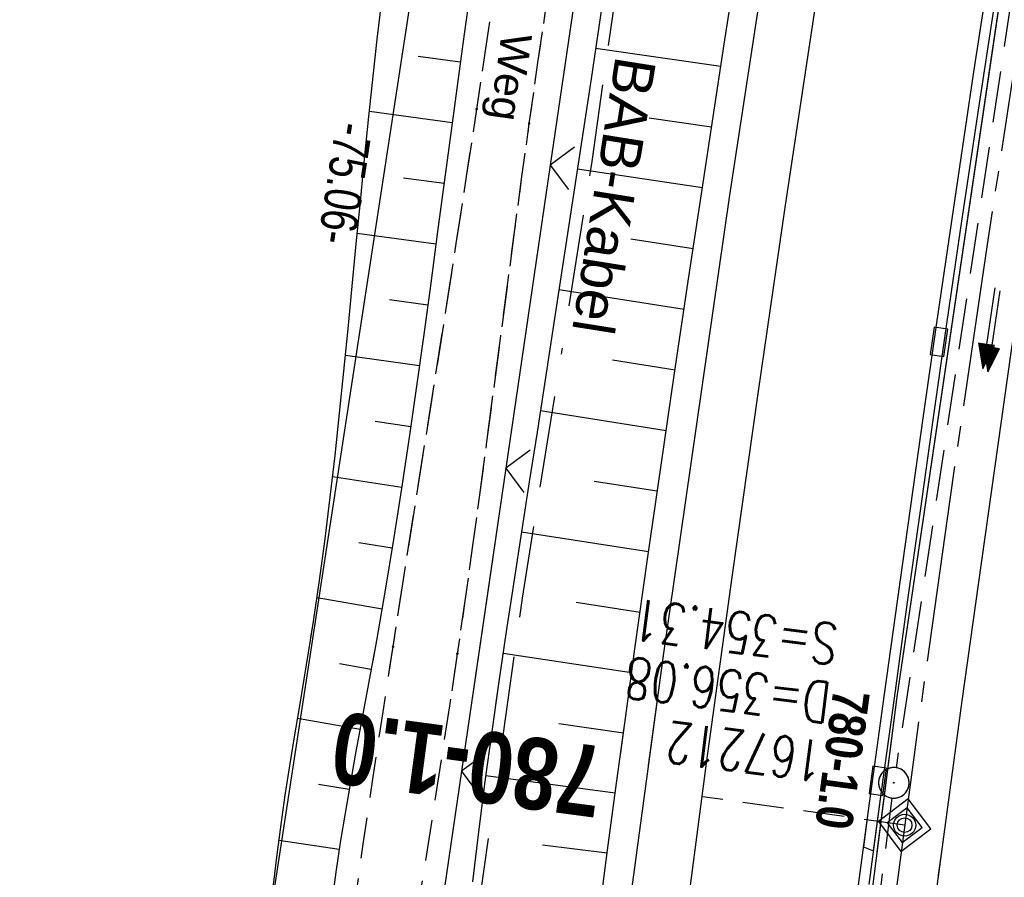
# Model space of a CAD drawing. Extents: x 508885 to 509191, y 457896 to 458644.
# Tile 52 of 58: x 508995 to 509043, y 458552 to 458594. Entities that reach past the tile are written whole.
import ezdxf
from ezdxf.enums import TextEntityAlignment as Align

# ---------------------------------------------------------------- set-up
doc = ezdxf.new("R2010")
doc.units = 0
doc.header["$LTSCALE"] = 10
doc.header["$MEASUREMENT"] = 0
for name, pattern in [('ACAD_ISO16W100', [73, 15, -6.5, 15, -6.5, 15, -7, 1, -7]), ('ACHSE', [5.5, 4, -0.5, 0.5, -0.5]), ('LT00', [0]), ('LT11', [0.3, 0.2, -0.1]), ('LT17', [0.15, 0.1, -0.05]), ('STRICHLINIE2', [0.375, 0.25, -0.125])]:
    doc.linetypes.add(name, pattern=pattern)
doc.layers.get('0').update_dxf_attribs({"linetype": 'LT00'})
for name, color, linetype in [('--EK_FBR', 1, 'LT00'), ('--EK_Halt-Pfeil', 4, 'LT00'), ('--EK_Haltung', 7, 'STRICHLINIE2'), ('--EK_Schacht-Text', 5, 'LT00'), ('--EK_STATIONSZEICHEN', 19, 'LT00'), ('--EK_STATIONSZEICHEN_NR', 19, 'LT17'), ('--EL_DFK_AB_L', 21, 'LT00'), ('--EL_Halt-Pfeil', 4, 'LT00'), ('--EL_Haltung', 182, 'STRICHLINIE2'), ('-AX-093', 35, 'ACHSE'), ('-STATIONSZEICHEN', 19, 'LT00'), ('-STATIONZEICHEN_NR', 19, 'LT00'), ('ABSTAND', 8, 'LT00'), ('BAB-KABEL', 220, 'ACAD_ISO16W100'), ('BAB-KABEL_TEXT', 221, 'Continuous'), ('DFK_AB_L', 21, 'LT00'), ('FELDWEG_TEXT', 250, 'Continuous'), ('V111_AFBR_BAB', 250, 'LT00'), ('V111_BOESCH', 250, 'LT00'), ('V111_BOSCHUNG', 250, 'LT00'), ('V111_FELDWEG', 250, 'LT11'), ('V111_H_BORD', 8, 'LT00'), ('V111_KA_PRUF', 182, 'LT00'), ('V111_LD_MARK', 250, 'LT00'), ('V111_RINNE', 182, 'LT00'), ('V111_SINKK', 182, 'LT00'), ('V111_ZAUN', 40, 'LT00'), ('V112_AFBR_BAB', 250, 'LT00'), ('V112_BOESCH', 250, 'LT00'), ('V112_BOSCHUNG', 250, 'LT00'), ('V112_FELDWEG', 250, 'LT11'), ('V112_H_BORD', 8, 'LT00'), ('V112_KA_PRUF', 182, 'LT00'), ('V112_LD_MARK', 250, 'LT00'), ('V112_RINNE', 182, 'LT00'), ('V112_SINKK', 182, 'LT00'), ('V112_ZAUN', 40, 'LT00')]:
    doc.layers.add(name, color=color, linetype=linetype)
doc.styles.add('Beschrift', font='ARIAL.TTF')
doc.styles.add('Knoten', font='ARIALBD.TTF', dxfattribs={"width": 0.8, "height": 1.8})
doc.styles.add('schachtbeschriftung', font='romans.shx', dxfattribs={"width": 0.75, "height": 2})
doc.styles.get("Standard").update_dxf_attribs({"font": 'ARIAL.TTF'})

# ---------------------------------------------------------------- blocks, each defined once
blk = doc.blocks.new('SYMB0011')
at = {"color": 0, "linetype": 'ByBlock'}
for p, q in [((0.5, 0), (-0.5, 0)), ((0, 0.5), (0, -0.5))]:
    blk.add_line(p, q, dxfattribs=at)
blk = doc.blocks.new('SYMB0003')
at = {"color": 0, "linetype": 'ByBlock'}
for p, q in [((-0.015712, 0), (0.010166, 0.012015)), ((0, -0.021257), (-0.015712, 0)), ((0.010166, 0.012015), (0, -0.021257))]:
    blk.add_line(p, q, dxfattribs=at)
for points in [[(-0.031395, 0.499013), (-0.093691, 0.491144), (-0.154509, 0.475528), (-0.21289, 0.452414), (-0.267913, 0.422164), (-0.318712, 0.385257), (-0.364484, 0.342274), (-0.404509, 0.293893), (-0.438154, 0.240877), (-0.464888, 0.184062), (-0.484292, 0.124345), (-0.496058, 0.062667), (-0.5, 0)], [(0.5, 0), (0.496057, 0.062667), (0.484292, 0.124345), (0.464888, 0.184062), (0.438153, 0.240877), (0.404509, 0.293893), (0.364484, 0.342274), (0.318712, 0.385257), (0.267913, 0.422164), (0.21289, 0.452414), (0.154509, 0.475528), (0.093691, 0.491144), (0.031395, 0.499013), (-0.031395, 0.499013)], [(-0.5, 0), (-0.496058, -0.062667), (-0.484292, -0.124345), (-0.464888, -0.184062), (-0.438154, -0.240877), (-0.404509, -0.293893), (-0.364485, -0.342274), (-0.318712, -0.385257), (-0.267914, -0.422164), (-0.21289, -0.452414), (-0.154509, -0.475529), (-0.093691, -0.491144), (-0.031395, -0.499014), (0.031395, -0.499014)], [(0.031395, -0.499014), (0.093691, -0.491144), (0.154509, -0.475529), (0.21289, -0.452414), (0.267914, -0.422164), (0.318712, -0.385257), (0.364485, -0.342274), (0.404509, -0.293893), (0.438154, -0.240877), (0.464889, -0.184062), (0.484292, -0.124345), (0.496058, -0.062667), (0.5, 0)]]:
    blk.add_lwpolyline(points, dxfattribs=at)
blk = doc.blocks.new('SYMB0024')
at = {"color": 0, "linetype": 'ByBlock'}
for p, q in [((-0.5, 0.5), (0, 0)), ((0, 0), (0.5, 0.5))]:
    blk.add_line(p, q, dxfattribs=at)
blk = doc.blocks.new('SYMB0652')
at = {"color": 0, "linetype": 'ByBlock'}
blk.add_lwpolyline([(-0.15, -0.075), (0.15, -0.075), (0.15, 0.075), (-0.15, 0.075), (-0.15, -0.075)], dxfattribs=at)
blk = doc.blocks.new('SYMB0070')
at = {"color": 0, "linetype": 'ByBlock'}
for p, q in [((-0.5, 0), (0.2, 0)), ((0.5, 0), (0.2, 0.1)), ((0.2, 0.1), (0.2, 0)), ((0.468, 0), (0.21, 0.086)), ((0.21, 0.086), (0.21, -0.086)), ((0.21, -0.086), (0.468, 0)), ((0.22, -0.072), (0.437, 0)), ((0.23, -0.058), (0.405, 0)), ((0.24, -0.045), (0.374, 0)), ((0.342, 0), (0.25, 0.031)), ((0.25, 0.031), (0.25, -0.031)), ((0.25, -0.031), (0.342, 0)), ((0.26, -0.017), (0.31, 0)), ((0.27, -0.003), (0.279, 0))]:
    blk.add_line(p, q, dxfattribs=at)
for points in [[(0.2, 0), (0.2, -0.1), (0.5, 0)], [(0.437, 0), (0.22, 0.072), (0.22, -0.072)], [(0.405, 0), (0.23, 0.058), (0.23, -0.058)], [(0.374, 0), (0.24, 0.045), (0.24, -0.045)], [(0.31, 0), (0.26, 0.017), (0.26, -0.017)], [(0.279, 0), (0.27, 0.003), (0.27, -0.003)]]:
    blk.add_lwpolyline(points, dxfattribs=at)
blk = doc.blocks.new('Netzknoten_SYMB')
at = {"flags": 128}
blk.add_lwpolyline([(0, -0.864), (0.864, 0), (0, 0.864), (-0.864, 0)], close=True, dxfattribs=at)
blk.add_circle((0, 0), 0.36)

msp = doc.modelspace()

# ---------------------------------------------------------------- linework, layer by layer
at = {"layer": '--EK_FBR'}
for points in [[(509007.454, 458322.883), (509007.977, 458345.83), (509008.965, 458370.63), (509010.2, 458395.169), (509011.606, 458419.412), (509013.424, 458443.945), (509015.365, 458466.768), (509017.722, 458491.337), (509020.368, 458516.063), (509023.279, 458539.666), (509026.395, 458562.703), (509029.635, 458585.14), (509032.898, 458606.519), (509036.843, 458630.719), (509038.5, 458640.091)], [(509025.651, 458557.202), (509026.395, 458562.703), (509029.635, 458585.14), (509032.898, 458606.519), (509036.843, 458630.719), (509038.5, 458640.091)]]:
    msp.add_lwpolyline(points, dxfattribs=at)
at = {"layer": '--EK_FBR', "color": 2}
for points in [[(509053.496, 458639.696), (509052.915, 458636.463), (509052.207, 458632.458), (509051.507, 458628.452), (509050.556, 458622.928), (509049.622, 458617.401), (509048.704, 458611.872), (509047.805, 458606.339), (509046.882, 458600.538), (509045.98, 458594.734), (509045.096, 458588.927), (509044.231, 458583.117), (509043.402, 458577.434), (509042.587, 458571.748), (509041.787, 458566.06), (509041, 458560.371), (509039.979, 458552.859), (509038.976, 458545.344)], [(509053.496, 458639.696), (509052.915, 458636.463), (509052.207, 458632.458), (509051.507, 458628.452), (509050.556, 458622.928), (509049.622, 458617.401), (509048.704, 458611.872), (509047.805, 458606.339), (509046.882, 458600.538), (509045.98, 458594.734), (509045.096, 458588.927), (509044.231, 458583.117), (509043.402, 458577.434), (509042.587, 458571.748), (509041.787, 458566.06), (509041, 458560.371), (509039.978, 458552.859), (509039.84, 458551.823)]]:
    msp.add_lwpolyline(points, dxfattribs=at)
at = {"layer": '--EK_FBR', "linetype": 'LT11', "flags": 128}
for points in [[(509036.495, 457899.887), (509036.18, 457901.445), (509035.062, 457907.213), (509033.993, 457912.99), (509032.97, 457918.776), (509031.993, 457924.569), (509031.553, 457927.268), (509031.121, 457929.969), (509030.694, 457932.671), (509030.271, 457935.373), (509029.848, 457938.075), (509029.425, 457940.777), (509028.998, 457943.479), (509028.424, 457947.064), (509027.843, 457950.648), (509027.257, 457954.231), (509026.668, 457957.814), (509026.077, 457961.397), (509025.487, 457964.979), (509024.901, 457968.562), (509024.319, 457972.146), (509023.744, 457975.731), (509023.164, 457979.405), (509022.591, 457983.079), (509022.024, 457986.755), (509021.461, 457990.431), (509020.901, 457994.108), (509020.34, 457997.785), (509019.779, 458001.461), (509019.214, 458005.138), (509018.804, 458007.79), (509018.394, 458010.442), (509017.988, 458013.095), (509017.588, 458015.749), (509017.198, 458018.404), (509016.82, 458021.06), (509016.457, 458023.719), (509016.124, 458026.293), (509015.805, 458028.868), (509015.497, 458031.445), (509015.198, 458034.023), (509014.904, 458036.602), (509014.614, 458039.182), (509014.323, 458041.761), (509014.03, 458044.34), (509013.73, 458046.919), (509013.422, 458049.496), (509013.07, 458052.329), (509012.707, 458055.161), (509012.337, 458057.991), (509011.962, 458060.821), (509011.586, 458063.651), (509011.213, 458066.481), (509010.845, 458069.312), (509010.486, 458072.144), (509010.138, 458074.976), (509009.807, 458077.811), (509009.557, 458080.047), (509009.317, 458082.285), (509009.082, 458084.523), (509008.849, 458086.762), (509008.617, 458089.001), (509008.381, 458091.24), (509008.115, 458093.715), (509007.844, 458096.19), (509007.574, 458098.665), (509007.307, 458101.14), (509007.047, 458103.616), (509006.798, 458106.093), (509006.563, 458108.57), (509006.347, 458111.049), (509006.152, 458113.529), (509005.983, 458116.01), (509005.843, 458118.493), (509005.765, 458120.206), (509005.698, 458121.919), (509005.639, 458123.633), (509005.584, 458125.347), (509005.529, 458127.061), (509005.469, 458128.775), (509005.402, 458130.489), (509005.323, 458132.202), (509005.142, 458135.285), (509004.908, 458138.365), (509004.621, 458141.44), (509004.28, 458144.51), (509003.884, 458147.573), (509003.367, 458151.035), (509002.778, 458154.484), (509002.115, 458157.921), (509001.736, 458159.729), (509001.342, 458161.534), (509000.937, 458163.337), (509000.526, 458165.138), (509000.113, 458166.939), (508999.705, 458168.741), (508999.305, 458170.544), (508998.918, 458172.349), (508998.549, 458174.157), (508998.204, 458175.97), (508997.794, 458178.337), (508997.428, 458180.711), (508997.102, 458183.092), (508996.812, 458185.48), (508996.554, 458187.871), (508996.325, 458190.267), (508996.121, 458192.666), (508995.938, 458195.068), (508995.772, 458197.47), (508995.62, 458199.873), (508995.325, 458205.103), (508995.078, 458210.331), (508994.879, 458215.559), (508994.729, 458220.789), (508994.671, 458223.459), (508994.623, 458226.13), (508994.582, 458228.801), (508994.546, 458231.473), (508994.511, 458234.144), (508994.475, 458236.816), (508994.435, 458239.488), (508994.388, 458242.159), (508994.323, 458245.233), (508994.247, 458248.307), (508994.164, 458251.38), (508994.075, 458254.453), (508993.983, 458257.526), (508993.891, 458260.6), (508993.8, 458263.673), (508993.716, 458266.642), (508993.639, 458269.611), (508993.57, 458272.581), (508993.511, 458275.55), (508993.465, 458278.52), (508993.433, 458281.49), (508993.418, 458284.46), (508993.418, 458286.652), (508993.425, 458288.845), (508993.436, 458291.037), (508993.447, 458293.23), (508993.464, 458300.395), (508993.449, 458307.561), (508993.404, 458314.726), (508993.375, 458317.831), (508993.343, 458320.937), (508993.31, 458324.042), (508993.278, 458327.147), (508993.249, 458330.252), (508993.227, 458333.358), (508993.212, 458336.463), (508993.207, 458339.461), (508993.21, 458342.46), (508993.22, 458345.458), (508993.233, 458348.457), (508993.25, 458351.455), (508993.267, 458354.454), (508993.283, 458357.452), (508993.297, 458360.455), (508993.31, 458363.459), (508993.325, 458366.462), (508993.344, 458369.465), (508993.368, 458372.469), (508993.401, 458375.472), (508993.443, 458378.475), (508993.517, 458382.413), (508993.613, 458386.35), (508993.733, 458390.287), (508993.879, 458394.222), (508994.051, 458398.157), (508994.251, 458402.09), (508994.421, 458405.053), (508994.604, 458408.014), (508994.798, 458410.975), (508995, 458413.936), (508995.207, 458416.896), (508995.415, 458419.857), (508995.622, 458422.817), (508995.825, 458425.778), (508996, 458428.405), (508996.172, 458431.032), (508996.345, 458433.658), (508996.523, 458436.285), (508996.708, 458438.91), (508996.905, 458441.535), (508997.116, 458444.159), (508997.347, 458446.81), (508997.593, 458449.46), (508997.852, 458452.109), (508998.121, 458454.757), (508998.398, 458457.404), (508998.68, 458460.05), (508998.964, 458462.696), (508999.248, 458465.341), (508999.607, 458468.715), (508999.962, 458472.088), (509000.317, 458475.462), (509000.673, 458478.837), (509001.033, 458482.214), (509001.398, 458485.592), (509001.537, 458486.858), (509001.683, 458488.124), (509001.839, 458489.388), (509002.011, 458490.649), (509002.204, 458491.906), (509002.422, 458493.158), (509002.671, 458494.404), (509002.919, 458495.501), (509003.186, 458496.595), (509003.465, 458497.686), (509003.747, 458498.776), (509004.026, 458499.867), (509004.292, 458500.961), (509004.538, 458502.059), (509004.745, 458503.089), (509004.932, 458504.123), (509005.106, 458505.16), (509005.271, 458506.198), (509005.434, 458507.237), (509005.6, 458508.276), (509005.834, 458509.672), (509006.078, 458511.067), (509006.327, 458512.46), (509006.577, 458513.853), (509006.822, 458515.247), (509007.057, 458516.642), (509007.382, 458518.714), (509007.679, 458520.79), (509007.954, 458522.87), (509008.21, 458524.952), (509008.451, 458527.037), (509008.683, 458529.123), (509008.908, 458531.21), (509009.131, 458533.298), (509009.357, 458535.386), (509009.59, 458537.472), (509009.967, 458540.675), (509010.368, 458543.875), (509010.79, 458547.071), (509011.23, 458550.265), (509011.687, 458553.457), (509012.157, 458556.646), (509012.638, 458559.834), (509012.972, 458562.009)], [(509038.565, 457899.833), (509038.517, 457900.069), (509037.883, 457903.29), (509037.269, 457906.515), (509036.673, 457909.744), (509036.094, 457912.975), (509035.529, 457916.21), (509034.975, 457919.447), (509034.431, 457922.685), (509033.894, 457925.924), (509033.274, 457929.705), (509032.66, 457933.487), (509032.048, 457937.268), (509031.437, 457941.05), (509030.825, 457944.831), (509030.073, 457949.46), (509029.318, 457954.088), (509028.561, 457958.716), (509027.805, 457963.344), (509027.05, 457967.973), (509026.298, 457972.601), (509025.55, 457977.231), (509025.432, 457977.97), (509024.588, 457983.254), (509023.637, 457989.278), (509022.699, 457995.304), (509021.775, 458001.333), (509020.867, 458007.364), (509020.383, 458010.623), (509019.907, 458013.882), (509019.439, 458017.143), (509018.981, 458020.405), (509018.535, 458023.669), (509018.1, 458026.959), (509017.676, 458030.25), (509017.263, 458033.543), (509016.858, 458036.837), (509016.459, 458040.132), (509016.063, 458043.428), (509015.67, 458046.723), (509015.276, 458050.019), (509014.789, 458054.069), (509014.301, 458058.119), (509013.812, 458062.168), (509013.323, 458066.218), (509012.837, 458070.268), (509012.354, 458074.318), (509011.875, 458078.369), (509011.481, 458081.748), (509011.093, 458085.129), (509010.712, 458088.51), (509010.341, 458091.894), (509009.979, 458095.299), (509009.631, 458098.705), (509009.3, 458102.114), (509008.988, 458105.524), (509008.698, 458108.935), (509008.432, 458112.348), (509008.194, 458115.761), (509007.986, 458119.175), (509007.849, 458121.785), (509007.732, 458124.396), (509007.637, 458127.01), (509007.565, 458129.626), (509007.518, 458132.247), (509007.501, 458133.81), (509007.487, 458135.373), (509007.471, 458136.937), (509007.445, 458138.499), (509007.404, 458140.06), (509007.342, 458141.618), (509007.253, 458143.172), (509007.13, 458144.722), (509006.968, 458146.267), (509006.76, 458147.805), (509006.538, 458149.147), (509006.281, 458150.484), (509005.996, 458151.817), (509005.688, 458153.148), (509005.363, 458154.475), (509005.027, 458155.801), (509004.684, 458157.126), (509004.341, 458158.451), (509003.701, 458160.974), (509003.083, 458163.5), (509002.491, 458166.03), (509001.928, 458168.564), (509001.397, 458171.104), (509000.901, 458173.651), (509000.446, 458176.205), (509000.023, 458178.82), (508999.643, 458181.443), (508999.302, 458184.073), (508998.998, 458186.708), (508998.729, 458189.348), (508998.493, 458191.991), (508998.286, 458194.637), (508998.107, 458197.286), (508997.952, 458199.935), (508997.821, 458202.574), (508997.709, 458205.212), (508997.615, 458207.851), (508997.535, 458210.49), (508997.467, 458213.13), (508997.408, 458215.769), (508997.357, 458218.408), (508997.309, 458221.048), (508997.238, 458225.249), (508997.17, 458229.451), (508997.104, 458233.653), (508997.038, 458237.855), (508996.97, 458242.057), (508996.898, 458246.465), (508996.823, 458250.873), (508996.748, 458255.28), (508996.673, 458259.688), (508996.6, 458264.095), (508996.537, 458268.034), (508996.477, 458271.972), (508996.423, 458275.91), (508996.375, 458279.848), (508996.336, 458283.787), (508996.311, 458286.935), (508996.291, 458290.084), (508996.275, 458293.232), (508996.262, 458296.326), (508996.25, 458299.421), (508996.237, 458302.515), (508996.222, 458305.609), (508996.201, 458308.703), (508996.174, 458311.798), (508996.139, 458314.892), (508996.102, 458317.583), (508996.059, 458320.274), (508996.016, 458322.965), (508995.976, 458325.655), (508995.942, 458328.346), (508995.917, 458331.037), (508995.904, 458333.727), (508995.908, 458336.418), (508995.927, 458338.789), (508995.957, 458341.159), (508995.996, 458343.53), (508996.039, 458345.901), (508996.084, 458348.272), (508996.126, 458350.643), (508996.162, 458353.014), (508996.189, 458355.385), (508996.203, 458357.756), (508996.202, 458360.048), (508996.19, 458362.339), (508996.171, 458364.631), (508996.149, 458366.923), (508996.128, 458369.215), (508996.113, 458371.506), (508996.107, 458373.798), (508996.115, 458376.089), (508996.141, 458378.38), (508996.19, 458380.737), (508996.259, 458383.094), (508996.346, 458385.451), (508996.448, 458387.807), (508996.562, 458390.163), (508996.685, 458392.519), (508996.814, 458394.875), (508996.947, 458397.23), (508997.08, 458399.586), (508997.261, 458402.829), (508997.441, 458406.072), (508997.621, 458409.315), (508997.806, 458412.557), (508997.997, 458415.798), (508998.198, 458419.039), (508998.41, 458422.279), (508998.637, 458425.518), (508998.832, 458428.137), (508999.036, 458430.755), (508999.246, 458433.373), (508999.459, 458435.99), (508999.672, 458438.608), (508999.882, 458441.226), (509000.087, 458443.845), (509000.265, 458446.202), (509000.441, 458448.559), (509000.616, 458450.916), (509000.795, 458453.272), (509000.98, 458455.628), (509001.176, 458457.983), (509001.385, 458460.336), (509001.611, 458462.688), (509001.857, 458465.037), (509002.148, 458467.57), (509002.462, 458470.1), (509002.797, 458472.627), (509003.148, 458475.153), (509003.513, 458477.678), (509003.887, 458480.201), (509004.267, 458482.723), (509004.65, 458485.244), (509005.089, 458488.136), (509005.53, 458491.028), (509005.976, 458493.92), (509006.216, 458495.452), (509006.463, 458496.982), (509006.72, 458498.511), (509006.994, 458500.036), (509007.288, 458501.558), (509007.534, 458502.749), (509007.789, 458503.938), (509008.045, 458505.126), (509008.296, 458506.316), (509008.535, 458507.508), (509008.807, 458508.988), (509009.053, 458510.473), (509009.279, 458511.962), (509009.489, 458513.454), (509009.686, 458514.947), (509009.875, 458516.442), (509010.157, 458518.738), (509010.431, 458521.034), (509010.702, 458523.331), (509010.971, 458525.627), (509011.242, 458527.923), (509011.518, 458530.218), (509011.8, 458532.511), (509012.092, 458534.804), (509012.396, 458537.095), (509012.754, 458539.657), (509013.127, 458542.216), (509013.513, 458544.774), (509013.909, 458547.331), (509014.31, 458549.888), (509014.714, 458552.443), (509015.118, 458555), (509015.517, 458557.556), (509015.91, 458560.114), (509016.02, 458560.853)]]:
    msp.add_lwpolyline(points, dxfattribs=at)
at = {"layer": '--EK_Haltung'}
for p, q in [((509043.999, 458598.606), (509037.774, 458557.091)), ((509037.569, 458555.606), (509032.313, 458514.119))]:
    msp.add_line(p, q, dxfattribs=at)
at = {"layer": '--EK_STATIONSZEICHEN_NR', "ltscale": 2}
msp.add_line((509038.192, 458554.276), (509028.289, 458555.669), dxfattribs=at)
at = {"layer": '--EL_DFK_AB_L'}
msp.add_line((509006.654, 458546.832), (509017.797, 458619.539), dxfattribs=at)
at = {"layer": '--EL_Haltung'}
for p, q in [((509043.999, 458598.606), (509037.774, 458557.091)), ((509037.569, 458555.606), (509032.313, 458514.119))]:
    msp.add_line(p, q, dxfattribs=at)
at = {"layer": '-AX-093', "ltscale": 0.2}
msp.add_lwpolyline([(509051.633, 458639.745), (509050.354, 458632.602), (509048.206, 458620.152), (509046.137, 458607.69), (509044.147, 458595.214), (509042.236, 458582.726), (509040.404, 458570.226), (509038.651, 458557.715), (509036.978, 458545.193), (509035.384, 458532.661), (509033.869, 458520.119), (509032.433, 458507.567), (509031.078, 458495.007), (509029.801, 458482.439), (509028.605, 458469.862), (509027.488, 458457.278), (509026.45, 458444.688), (509025.493, 458432.091)], dxfattribs=at)
at = {"layer": 'BAB-KABEL', "ltscale": 0.03, "flags": 128}
msp.add_lwpolyline([(509030.381, 458640.305), (509028.862, 458630.359), (509025.782, 458607.356), (509022.865, 458586.792), (509019.457, 458565.396), (509016.703, 458545.969), (509012.658, 458524.774), (509009.414, 458505.662), (509006.499, 458487.362), (509004.395, 458471.637), (509001.968, 458455.15), (509000.184, 458433.437), (508998.889, 458411.254), (508997.915, 458389.213), (508997.751, 458367.359), (508997.427, 458340.488), (508997.265, 458311.669), (508997.265, 458292.245), (508997.694, 458242.661), (508999.533, 458200.892), (509000.202, 458184.134), (509007.234, 458146.46), (509010.333, 458117.354), (509014.944, 458076.455), (509017.63, 458049.491), (509019.256, 458036.621), (509024.514, 457998.778), (509025.455, 457991.53), (509029.992, 457962.287), (509036.078, 457925.561), (509040.905, 457899.771)], dxfattribs=at)
at = {"layer": 'DFK_AB_L'}
msp.add_line((509006.654, 458546.832), (509017.797, 458619.539), dxfattribs=at)
at = {"layer": 'V111_AFBR_BAB'}
msp.add_lwpolyline([(509025.651, 458557.202), (509026.395, 458562.703), (509029.635, 458585.14), (509032.898, 458606.519), (509036.843, 458630.719), (509038.5, 458640.091)], dxfattribs=at)
at = {"layer": 'V111_AFBR_BAB', "color": 0}
msp.add_lwpolyline([(509053.496, 458639.696), (509052.915, 458636.463), (509052.207, 458632.458), (509051.507, 458628.452), (509050.556, 458622.928), (509049.622, 458617.401), (509048.704, 458611.872), (509047.805, 458606.339), (509046.882, 458600.538), (509045.98, 458594.734), (509045.096, 458588.927), (509044.231, 458583.117), (509043.402, 458577.434), (509042.587, 458571.748), (509041.787, 458566.06), (509041, 458560.371), (509039.978, 458552.859), (509039.84, 458551.823)], dxfattribs=at)
at = {"layer": 'V111_BOESCH'}
for points in [[(509024.268, 458557.727), (509024.525, 458559.626), (509024.977, 458562.91), (509025.611, 458567.414), (509026.259, 458571.917), (509026.919, 458576.417), (509027.589, 458580.916), (509028.268, 458585.414), (509029.357, 458592.54), (509030.46, 458599.664), (509031.578, 458606.786), (509032.336, 458611.566), (509033.102, 458616.344), (509033.876, 458621.121), (509034.662, 458625.896), (509035.461, 458630.669), (509036.17, 458634.835), (509036.893, 458639), (509037.093, 458640.128)], [(509009.109, 458563.473), (509009.231, 458564.251), (509009.526, 458566.266), (509009.798, 458568.295), (509010.051, 458570.336), (509010.287, 458572.388), (509010.51, 458574.45), (509010.722, 458576.518), (509010.927, 458578.592), (509011.128, 458580.671), (509011.327, 458582.752), (509011.527, 458584.834), (509011.732, 458586.915), (509011.944, 458588.993), (509012.357, 458592.78), (509012.804, 458596.554)], [(509017.119, 458596.683), (509016.549, 458592.556), (509015.989, 458588.42), (509015.651, 458585.892), (509015.314, 458583.361), (509014.976, 458580.832), (509014.632, 458578.305), (509014.282, 458575.782), (509013.92, 458573.267), (509013.546, 458570.761), (509013.156, 458568.267), (509012.748, 458565.786), (509012.318, 458563.322), (509012.137, 458562.326)], [(509023.688, 458596.613), (509022.828, 458590.841), (509021.958, 458585.071), (509021.077, 458579.302), (509020.185, 458573.535), (509019.804, 458571.091), (509019.424, 458568.646), (509019.047, 458566.202), (509018.677, 458563.756), (509018.316, 458561.309), (509018.137, 458560.051)]]:
    msp.add_lwpolyline(points, dxfattribs=at)
at = {"layer": 'V111_BOSCHUNG'}
for p, q in [((509023.053, 458592.343), (509029.189, 458591.448)), ((509016.425, 458591.649), (509014.36, 458591.932)), ((509016.023, 458588.676), (509011.969, 458589.231)), ((509025.672, 458588.929), (509028.735, 458588.482)), ((509022.162, 458586.421), (509028.282, 458585.505)), ((509015.626, 458585.703), (509013.646, 458585.974)), ((509015.23, 458582.729), (509011.375, 458583.257)), ((509024.773, 458582.997), (509027.832, 458582.528)), ((509021.263, 458580.511), (509027.385, 458579.55)), ((509014.83, 458579.756), (509012.96, 458580.012)), ((509014.421, 458576.775), (509010.799, 458577.288)), ((509023.875, 458577.064), (509026.943, 458576.583)), ((509020.348, 458574.581), (509026.506, 458573.615)), ((509013.997, 458573.796), (509012.246, 458574.053)), ((509013.554, 458570.812), (509010.168, 458571.342)), ((509022.98, 458571.131), (509026.074, 458570.646)), ((509019.425, 458568.653), (509025.648, 458567.676)), ((509013.088, 458567.84), (509011.447, 458568.105)), ((509012.59, 458564.865), (509009.404, 458565.412)), ((509022.098, 458565.196), (509025.229, 458564.716)), ((509018.52, 458562.699), (509024.817, 458561.756)), ((509021.25, 458559.257), (509024.413, 458558.806))]:
    msp.add_line(p, q, dxfattribs=at)
at = {"layer": 'V111_FELDWEG', "flags": 128}
for points in [[(509012.972, 458562.009), (509013.128, 458563.021), (509013.641, 458566.312), (509014.158, 458569.602), (509014.677, 458572.891), (509015.197, 458576.181), (509015.714, 458579.471), (509016.227, 458582.762), (509016.734, 458586.053), (509017.232, 458589.346), (509017.722, 458592.655), (509018.203, 458595.966), (509018.676, 458599.277), (509019.145, 458602.59), (509019.61, 458605.902), (509020.074, 458609.215), (509020.538, 458612.528), (509021.005, 458615.841), (509021.668, 458620.493), (509022.341, 458625.143), (509023.026, 458629.792), (509023.723, 458634.439), (509024.434, 458639.083), (509024.648, 458640.455)], [(509016.02, 458560.853), (509016.292, 458562.673), (509016.666, 458565.267), (509017.028, 458567.862), (509017.382, 458570.459), (509017.728, 458573.056), (509018.07, 458575.654), (509018.411, 458578.252), (509018.752, 458580.851), (509019.096, 458583.448), (509019.446, 458586.045), (509019.804, 458588.641), (509020.23, 458591.642), (509020.668, 458594.641), (509021.116, 458597.639), (509021.571, 458600.636), (509022.031, 458603.633), (509022.494, 458606.629), (509022.957, 458609.624), (509023.42, 458612.62), (509023.878, 458615.617), (509024.403, 458619.094), (509024.923, 458622.571), (509025.44, 458626.049), (509025.957, 458629.527), (509026.476, 458633.005), (509027, 458636.481), (509027.532, 458639.957), (509027.598, 458640.378)]]:
    msp.add_lwpolyline(points, dxfattribs=at)
at = {"layer": 'V111_H_BORD'}
msp.add_lwpolyline([(509048.685, 458634.124), (509048.272, 458628.738), (509044.528, 458606.062), (509037.806, 458560.565), (509036.833, 458552.963)], dxfattribs=at)
at = {"layer": 'V111_LD_MARK'}
msp.add_lwpolyline([(509041.384, 458640.015), (509041.361, 458639.887), (509039.629, 458630.047), (509038.082, 458620.98), (509036.58, 458611.906), (509035.122, 458602.824), (509033.708, 458593.735), (509032.337, 458584.64), (509031.009, 458575.538), (509029.721, 458566.431), (509028.475, 458557.317), (509028.326, 458556.188)], dxfattribs=at)
at = {"layer": 'V111_RINNE'}
msp.add_lwpolyline([(509042.73, 458598.691), (509041.557, 458591.056), (509040.416, 458583.416), (509039.753, 458578.875), (509039.1, 458574.332), (509038.457, 458569.788), (509037.821, 458565.243), (509037.193, 458560.697), (509036.413, 458554.987), (509036.174, 458553.213), (509036.673, 458553.024), (509037.066, 458555.932), (509037.69, 458560.497), (509038.322, 458565.083), (509038.961, 458569.668), (509039.608, 458574.252), (509040.265, 458578.835), (509040.933, 458583.416), (509041.779, 458589.096), (509042.644, 458594.773)], dxfattribs=at)
at = {"layer": 'V111_ZAUN'}
for p, q in [((509023.007, 458601.447), (509020.831, 458586.605)), ((509020.831, 458586.605), (509018.656, 458571.764)), ((509018.656, 458571.764), (509017.003, 458560.481))]:
    msp.add_line(p, q, dxfattribs=at)
at = {"layer": 'V112_AFBR_BAB'}
msp.add_lwpolyline([(509007.454, 458322.883), (509007.977, 458345.83), (509008.965, 458370.63), (509010.2, 458395.169), (509011.606, 458419.412), (509013.424, 458443.945), (509015.365, 458466.768), (509017.722, 458491.337), (509020.368, 458516.063), (509023.279, 458539.666), (509026.395, 458562.703), (509029.635, 458585.14), (509032.898, 458606.519), (509036.843, 458630.719), (509038.5, 458640.091)], dxfattribs=at)
at = {"layer": 'V112_AFBR_BAB', "color": 0}
msp.add_lwpolyline([(509053.496, 458639.696), (509052.915, 458636.463), (509052.207, 458632.458), (509051.507, 458628.452), (509050.556, 458622.928), (509049.622, 458617.401), (509048.704, 458611.872), (509047.805, 458606.339), (509046.882, 458600.538), (509045.98, 458594.734), (509045.096, 458588.927), (509044.231, 458583.117), (509043.402, 458577.434), (509042.587, 458571.748), (509041.787, 458566.06), (509041, 458560.371), (509039.979, 458552.859), (509038.976, 458545.344)], dxfattribs=at)
at = {"layer": 'V112_BOESCH'}
for points in [[(509023.204, 458549.768), (509023.64, 458553.055), (509024.08, 458556.341), (509024.525, 458559.626), (509024.977, 458562.91), (509025.611, 458567.414), (509026.259, 458571.917), (509026.919, 458576.417), (509027.589, 458580.916), (509028.268, 458585.414), (509029.357, 458592.54), (509030.46, 458599.664), (509031.578, 458606.786), (509032.336, 458611.566), (509033.102, 458616.344), (509033.876, 458621.121), (509034.662, 458625.896), (509035.461, 458630.669), (509036.17, 458634.836), (509036.893, 458639), (509037.093, 458640.128)], [(509007.267, 458551.353), (509007.444, 458552.84), (509007.64, 458554.305), (509007.852, 458555.751), (509008.076, 458557.183), (509008.308, 458558.603), (509008.543, 458560.017), (509008.779, 458561.427), (509009.009, 458562.837), (509009.231, 458564.251), (509009.526, 458566.266), (509009.798, 458568.295), (509010.051, 458570.336), (509010.287, 458572.388), (509010.51, 458574.45), (509010.722, 458576.518), (509010.927, 458578.592), (509011.128, 458580.671), (509011.327, 458582.752), (509011.527, 458584.834), (509011.732, 458586.915), (509011.944, 458588.993), (509012.357, 458592.78), (509012.804, 458596.554)], [(509017.119, 458596.683), (509016.549, 458592.556), (509015.989, 458588.42), (509015.651, 458585.892), (509015.314, 458583.362), (509014.976, 458580.832), (509014.632, 458578.305), (509014.282, 458575.782), (509013.92, 458573.267), (509013.546, 458570.761), (509013.156, 458568.267), (509012.748, 458565.786), (509012.318, 458563.322), (509012.062, 458561.915), (509011.8, 458560.51), (509011.538, 458559.106), (509011.278, 458557.698), (509011.024, 458556.285), (509010.779, 458554.862), (509010.546, 458553.426), (509010.329, 458551.976), (509010.132, 458550.507)], [(509023.688, 458596.613), (509022.828, 458590.841), (509021.958, 458585.071), (509021.077, 458579.302), (509020.185, 458573.535), (509019.804, 458571.091), (509019.424, 458568.646), (509019.047, 458566.202), (509018.677, 458563.756), (509018.316, 458561.309), (509017.967, 458558.861), (509017.633, 458556.41), (509017.317, 458553.957), (509017.022, 458551.502)]]:
    msp.add_lwpolyline(points, dxfattribs=at)
at = {"layer": 'V112_BOSCHUNG'}
for p, q in [((509023.053, 458592.343), (509029.189, 458591.448)), ((509016.425, 458591.649), (509014.36, 458591.932)), ((509016.023, 458588.676), (509011.969, 458589.231)), ((509025.672, 458588.929), (509028.735, 458588.482)), ((509022.162, 458586.421), (509028.282, 458585.505)), ((509015.626, 458585.703), (509013.646, 458585.974)), ((509015.23, 458582.729), (509011.375, 458583.257)), ((509024.773, 458582.997), (509027.832, 458582.528)), ((509021.263, 458580.511), (509027.385, 458579.55)), ((509014.83, 458579.756), (509012.96, 458580.012)), ((509014.421, 458576.775), (509010.799, 458577.288)), ((509023.875, 458577.064), (509026.943, 458576.583)), ((509020.348, 458574.581), (509026.506, 458573.615)), ((509013.997, 458573.796), (509012.246, 458574.053)), ((509013.554, 458570.812), (509010.168, 458571.342)), ((509022.98, 458571.131), (509026.075, 458570.646)), ((509019.425, 458568.653), (509025.648, 458567.676)), ((509013.088, 458567.84), (509011.447, 458568.105)), ((509012.59, 458564.865), (509009.404, 458565.412)), ((509022.098, 458565.196), (509025.229, 458564.716)), ((509018.52, 458562.699), (509024.817, 458561.756)), ((509012.06, 458561.905), (509010.504, 458562.179)), ((509011.51, 458558.955), (509008.456, 458559.494)), ((509021.25, 458559.257), (509024.413, 458558.806)), ((509017.674, 458556.714), (509024.015, 458555.855)), ((509010.977, 458556.019), (509009.474, 458556.269)), ((509010.494, 458553.09), (509007.532, 458553.52)), ((509020.454, 458553.31), (509023.622, 458552.915))]:
    msp.add_line(p, q, dxfattribs=at)
at = {"layer": 'V112_FELDWEG', "flags": 128}
for points in [[(509036.495, 457899.887), (509036.18, 457901.445), (509035.062, 457907.213), (509033.993, 457912.99), (509032.97, 457918.776), (509031.993, 457924.569), (509031.553, 457927.268), (509031.121, 457929.969), (509030.694, 457932.671), (509030.271, 457935.373), (509029.848, 457938.075), (509029.425, 457940.777), (509028.998, 457943.479), (509028.424, 457947.064), (509027.843, 457950.648), (509027.257, 457954.231), (509026.668, 457957.814), (509026.077, 457961.397), (509025.487, 457964.979), (509024.901, 457968.562), (509024.319, 457972.146), (509023.744, 457975.731), (509023.164, 457979.405), (509022.591, 457983.079), (509022.024, 457986.755), (509021.461, 457990.431), (509020.901, 457994.108), (509020.34, 457997.785), (509019.779, 458001.461), (509019.214, 458005.138), (509018.804, 458007.79), (509018.394, 458010.442), (509017.988, 458013.095), (509017.588, 458015.749), (509017.198, 458018.404), (509016.82, 458021.06), (509016.457, 458023.719), (509016.124, 458026.293), (509015.805, 458028.868), (509015.497, 458031.445), (509015.198, 458034.023), (509014.904, 458036.602), (509014.614, 458039.182), (509014.323, 458041.761), (509014.03, 458044.34), (509013.73, 458046.919), (509013.422, 458049.496), (509013.07, 458052.329), (509012.707, 458055.161), (509012.337, 458057.991), (509011.962, 458060.821), (509011.586, 458063.651), (509011.213, 458066.481), (509010.845, 458069.312), (509010.486, 458072.144), (509010.138, 458074.976), (509009.807, 458077.811), (509009.557, 458080.047), (509009.317, 458082.285), (509009.082, 458084.523), (509008.849, 458086.762), (509008.617, 458089.001), (509008.381, 458091.24), (509008.115, 458093.715), (509007.844, 458096.19), (509007.574, 458098.665), (509007.307, 458101.14), (509007.047, 458103.616), (509006.798, 458106.093), (509006.563, 458108.57), (509006.347, 458111.049), (509006.152, 458113.529), (509005.983, 458116.01), (509005.843, 458118.493), (509005.765, 458120.206), (509005.698, 458121.919), (509005.639, 458123.633), (509005.584, 458125.347), (509005.529, 458127.061), (509005.469, 458128.775), (509005.402, 458130.489), (509005.323, 458132.202), (509005.142, 458135.285), (509004.908, 458138.365), (509004.621, 458141.44), (509004.28, 458144.51), (509003.884, 458147.573), (509003.367, 458151.035), (509002.778, 458154.484), (509002.115, 458157.921), (509001.736, 458159.729), (509001.342, 458161.534), (509000.937, 458163.337), (509000.526, 458165.138), (509000.113, 458166.939), (508999.705, 458168.741), (508999.305, 458170.544), (508998.918, 458172.349), (508998.549, 458174.157), (508998.204, 458175.97), (508997.794, 458178.337), (508997.428, 458180.711), (508997.102, 458183.092), (508996.812, 458185.48), (508996.554, 458187.871), (508996.325, 458190.267), (508996.121, 458192.666), (508995.938, 458195.068), (508995.772, 458197.47), (508995.62, 458199.873), (508995.325, 458205.103), (508995.078, 458210.331), (508994.879, 458215.559), (508994.729, 458220.789), (508994.671, 458223.459), (508994.623, 458226.13), (508994.582, 458228.801), (508994.546, 458231.473), (508994.511, 458234.144), (508994.475, 458236.816), (508994.435, 458239.488), (508994.388, 458242.159), (508994.323, 458245.233), (508994.247, 458248.307), (508994.164, 458251.38), (508994.075, 458254.453), (508993.983, 458257.526), (508993.891, 458260.6), (508993.8, 458263.673), (508993.716, 458266.642), (508993.639, 458269.611), (508993.57, 458272.581), (508993.511, 458275.55), (508993.465, 458278.52), (508993.433, 458281.49), (508993.418, 458284.46), (508993.418, 458286.652), (508993.425, 458288.845), (508993.436, 458291.037), (508993.447, 458293.23), (508993.464, 458300.395), (508993.449, 458307.561), (508993.404, 458314.726), (508993.375, 458317.831), (508993.343, 458320.937), (508993.31, 458324.042), (508993.278, 458327.147), (508993.249, 458330.252), (508993.227, 458333.358), (508993.212, 458336.463), (508993.207, 458339.461), (508993.21, 458342.46), (508993.22, 458345.458), (508993.233, 458348.457), (508993.25, 458351.455), (508993.267, 458354.454), (508993.283, 458357.452), (508993.297, 458360.455), (508993.31, 458363.459), (508993.325, 458366.462), (508993.344, 458369.465), (508993.368, 458372.469), (508993.401, 458375.472), (508993.443, 458378.475), (508993.517, 458382.413), (508993.613, 458386.35), (508993.733, 458390.287), (508993.879, 458394.222), (508994.051, 458398.157), (508994.251, 458402.09), (508994.421, 458405.053), (508994.604, 458408.014), (508994.798, 458410.975), (508995, 458413.936), (508995.207, 458416.896), (508995.415, 458419.857), (508995.622, 458422.817), (508995.825, 458425.778), (508996, 458428.405), (508996.172, 458431.032), (508996.345, 458433.658), (508996.523, 458436.285), (508996.708, 458438.91), (508996.905, 458441.535), (508997.116, 458444.159), (508997.347, 458446.81), (508997.593, 458449.46), (508997.852, 458452.109), (508998.121, 458454.757), (508998.398, 458457.404), (508998.68, 458460.05), (508998.964, 458462.696), (508999.248, 458465.341), (508999.607, 458468.715), (508999.962, 458472.088), (509000.317, 458475.462), (509000.673, 458478.837), (509001.033, 458482.214), (509001.398, 458485.592), (509001.537, 458486.858), (509001.683, 458488.124), (509001.839, 458489.388), (509002.011, 458490.649), (509002.204, 458491.906), (509002.422, 458493.158), (509002.671, 458494.404), (509002.919, 458495.501), (509003.186, 458496.595), (509003.465, 458497.686), (509003.747, 458498.776), (509004.026, 458499.867), (509004.292, 458500.961), (509004.538, 458502.059), (509004.745, 458503.089), (509004.932, 458504.123), (509005.106, 458505.16), (509005.271, 458506.198), (509005.434, 458507.237), (509005.6, 458508.276), (509005.834, 458509.672), (509006.078, 458511.067), (509006.327, 458512.46), (509006.577, 458513.853), (509006.822, 458515.247), (509007.057, 458516.642), (509007.382, 458518.714), (509007.679, 458520.79), (509007.954, 458522.87), (509008.21, 458524.952), (509008.451, 458527.037), (509008.683, 458529.123), (509008.908, 458531.21), (509009.131, 458533.298), (509009.357, 458535.386), (509009.59, 458537.472), (509009.967, 458540.675), (509010.368, 458543.875), (509010.79, 458547.071), (509011.23, 458550.265), (509011.687, 458553.457), (509012.157, 458556.646), (509012.638, 458559.834), (509013.128, 458563.021), (509013.641, 458566.312), (509014.158, 458569.602), (509014.677, 458572.891), (509015.197, 458576.181), (509015.714, 458579.471), (509016.227, 458582.762), (509016.734, 458586.053), (509017.232, 458589.346), (509017.722, 458592.655), (509018.203, 458595.966), (509018.676, 458599.277), (509019.145, 458602.59), (509019.61, 458605.902), (509020.074, 458609.215), (509020.538, 458612.528), (509021.005, 458615.841), (509021.668, 458620.493), (509022.341, 458625.143), (509023.026, 458629.792), (509023.723, 458634.439), (509024.434, 458639.083), (509024.648, 458640.455)], [(509038.565, 457899.833), (509038.517, 457900.069), (509037.883, 457903.29), (509037.269, 457906.515), (509036.673, 457909.743), (509036.094, 457912.975), (509035.529, 457916.21), (509034.975, 457919.447), (509034.431, 457922.685), (509033.894, 457925.924), (509033.274, 457929.705), (509032.66, 457933.487), (509032.048, 457937.268), (509031.437, 457941.05), (509030.825, 457944.831), (509030.073, 457949.46), (509029.318, 457954.088), (509028.561, 457958.716), (509027.805, 457963.344), (509027.05, 457967.973), (509026.298, 457972.601), (509025.55, 457977.231), (509024.588, 457983.254), (509023.637, 457989.278), (509022.699, 457995.304), (509021.775, 458001.333), (509020.867, 458007.364), (509020.383, 458010.623), (509019.907, 458013.882), (509019.439, 458017.143), (509018.981, 458020.405), (509018.535, 458023.669), (509018.1, 458026.959), (509017.676, 458030.25), (509017.263, 458033.543), (509016.858, 458036.837), (509016.459, 458040.132), (509016.063, 458043.428), (509015.67, 458046.723), (509015.276, 458050.019), (509014.789, 458054.069), (509014.301, 458058.119), (509013.812, 458062.168), (509013.323, 458066.218), (509012.837, 458070.268), (509012.354, 458074.318), (509011.875, 458078.369), (509011.481, 458081.748), (509011.093, 458085.129), (509010.712, 458088.51), (509010.341, 458091.894), (509009.979, 458095.299), (509009.631, 458098.705), (509009.3, 458102.114), (509008.988, 458105.524), (509008.698, 458108.935), (509008.432, 458112.348), (509008.194, 458115.761), (509007.986, 458119.175), (509007.849, 458121.785), (509007.732, 458124.396), (509007.637, 458127.01), (509007.565, 458129.626), (509007.518, 458132.247), (509007.501, 458133.81), (509007.487, 458135.373), (509007.471, 458136.937), (509007.445, 458138.499), (509007.404, 458140.06), (509007.342, 458141.618), (509007.253, 458143.172), (509007.13, 458144.722), (509006.968, 458146.267), (509006.76, 458147.805), (509006.538, 458149.147), (509006.281, 458150.484), (509005.996, 458151.817), (509005.688, 458153.148), (509005.363, 458154.475), (509005.027, 458155.801), (509004.684, 458157.126), (509004.341, 458158.451), (509003.701, 458160.974), (509003.083, 458163.5), (509002.491, 458166.03), (509001.928, 458168.564), (509001.397, 458171.104), (509000.901, 458173.651), (509000.446, 458176.205), (509000.023, 458178.82), (508999.643, 458181.443), (508999.302, 458184.073), (508998.998, 458186.708), (508998.729, 458189.348), (508998.493, 458191.991), (508998.286, 458194.637), (508998.107, 458197.286), (508997.952, 458199.935), (508997.821, 458202.574), (508997.709, 458205.212), (508997.615, 458207.851), (508997.535, 458210.49), (508997.467, 458213.13), (508997.408, 458215.769), (508997.357, 458218.408), (508997.309, 458221.048), (508997.238, 458225.249), (508997.17, 458229.451), (508997.104, 458233.653), (508997.038, 458237.855), (508996.97, 458242.057), (508996.898, 458246.465), (508996.823, 458250.873), (508996.748, 458255.28), (508996.673, 458259.688), (508996.6, 458264.095), (508996.537, 458268.034), (508996.477, 458271.972), (508996.423, 458275.91), (508996.375, 458279.848), (508996.336, 458283.787), (508996.311, 458286.935), (508996.291, 458290.084), (508996.275, 458293.232), (508996.262, 458296.326), (508996.25, 458299.421), (508996.237, 458302.515), (508996.222, 458305.609), (508996.201, 458308.703), (508996.174, 458311.798), (508996.139, 458314.892), (508996.102, 458317.583), (508996.059, 458320.274), (508996.016, 458322.965), (508995.976, 458325.655), (508995.942, 458328.346), (508995.917, 458331.037), (508995.904, 458333.727), (508995.908, 458336.418), (508995.927, 458338.789), (508995.957, 458341.159), (508995.996, 458343.53), (508996.039, 458345.901), (508996.084, 458348.272), (508996.126, 458350.643), (508996.162, 458353.014), (508996.189, 458355.385), (508996.203, 458357.756), (508996.202, 458360.048), (508996.19, 458362.339), (508996.171, 458364.631), (508996.149, 458366.923), (508996.128, 458369.215), (508996.113, 458371.506), (508996.107, 458373.798), (508996.115, 458376.089), (508996.141, 458378.38), (508996.19, 458380.737), (508996.259, 458383.094), (508996.346, 458385.451), (508996.448, 458387.807), (508996.562, 458390.163), (508996.685, 458392.519), (508996.814, 458394.875), (508996.947, 458397.23), (508997.08, 458399.586), (508997.261, 458402.829), (508997.441, 458406.072), (508997.621, 458409.315), (508997.806, 458412.557), (508997.997, 458415.798), (508998.198, 458419.039), (508998.41, 458422.279), (508998.637, 458425.518), (508998.832, 458428.137), (508999.036, 458430.755), (508999.246, 458433.373), (508999.459, 458435.99), (508999.672, 458438.608), (508999.882, 458441.226), (509000.087, 458443.845), (509000.265, 458446.202), (509000.441, 458448.559), (509000.616, 458450.916), (509000.795, 458453.272), (509000.98, 458455.628), (509001.176, 458457.983), (509001.385, 458460.336), (509001.611, 458462.688), (509001.857, 458465.037), (509002.148, 458467.57), (509002.462, 458470.1), (509002.797, 458472.627), (509003.148, 458475.153), (509003.513, 458477.678), (509003.887, 458480.201), (509004.267, 458482.723), (509004.65, 458485.244), (509005.089, 458488.136), (509005.53, 458491.028), (509005.976, 458493.92), (509006.216, 458495.452), (509006.463, 458496.982), (509006.72, 458498.511), (509006.994, 458500.036), (509007.288, 458501.558), (509007.534, 458502.749), (509007.789, 458503.938), (509008.045, 458505.126), (509008.296, 458506.316), (509008.535, 458507.508), (509008.807, 458508.988), (509009.053, 458510.473), (509009.279, 458511.962), (509009.489, 458513.454), (509009.686, 458514.947), (509009.875, 458516.442), (509010.157, 458518.738), (509010.431, 458521.034), (509010.702, 458523.331), (509010.971, 458525.627), (509011.242, 458527.923), (509011.518, 458530.218), (509011.8, 458532.511), (509012.092, 458534.804), (509012.396, 458537.095), (509012.754, 458539.657), (509013.127, 458542.216), (509013.513, 458544.774), (509013.909, 458547.331), (509014.31, 458549.888), (509014.714, 458552.443), (509015.118, 458555), (509015.517, 458557.556), (509015.91, 458560.114), (509016.292, 458562.673), (509016.666, 458565.267), (509017.028, 458567.862), (509017.382, 458570.459), (509017.728, 458573.056), (509018.07, 458575.654), (509018.411, 458578.252), (509018.752, 458580.851), (509019.096, 458583.448), (509019.446, 458586.045), (509019.804, 458588.641), (509020.23, 458591.642), (509020.668, 458594.641), (509021.116, 458597.639), (509021.571, 458600.636), (509022.031, 458603.633), (509022.494, 458606.629), (509022.957, 458609.624), (509023.42, 458612.62), (509023.878, 458615.617), (509024.403, 458619.094), (509024.923, 458622.571), (509025.44, 458626.049), (509025.957, 458629.527), (509026.476, 458633.005), (509027, 458636.481), (509027.532, 458639.957), (509027.598, 458640.378)]]:
    msp.add_lwpolyline(points, dxfattribs=at)
at = {"layer": 'V112_H_BORD'}
msp.add_lwpolyline([(509048.685, 458634.124), (509048.272, 458628.738), (509044.528, 458606.062), (509037.806, 458560.565), (509031.962, 458514.885), (509026.971, 458465.681), (509023.317, 458418.61), (509019.833, 458345.207), (509019.017, 458275.547), (509019.919, 458227.464), (509023.24, 458156.759), (509026.703, 458111.833), (509031.399, 458065.218), (509040.466, 457995.243), (509051.959, 457925.916), (509057.252, 457899.341)], dxfattribs=at)
at = {"layer": 'V112_LD_MARK'}
msp.add_lwpolyline([(509041.384, 458640.015), (509041.361, 458639.887), (509039.629, 458630.047), (509038.082, 458620.98), (509036.58, 458611.905), (509035.122, 458602.824), (509033.708, 458593.735), (509032.337, 458584.64), (509031.009, 458575.538), (509029.721, 458566.431), (509028.475, 458557.317), (509027.269, 458548.199), (509026.103, 458539.075), (509024.831, 458528.748), (509023.608, 458518.416), (509022.437, 458508.078), (509021.317, 458497.734), (509020.249, 458487.385), (509019.233, 458477.03), (509018.27, 458466.67), (509017.134, 458453.626), (509016.083, 458440.574), (509015.118, 458427.515)], dxfattribs=at)
at = {"layer": 'V112_RINNE'}
for points in [[(509042.73, 458598.691), (509041.557, 458591.056), (509040.416, 458583.416), (509039.753, 458578.875), (509039.1, 458574.332), (509038.457, 458569.788), (509037.821, 458565.243), (509037.193, 458560.697), (509036.413, 458554.987), (509035.643, 458549.275)], [(509036.449, 458551.366), (509037.066, 458555.932), (509037.69, 458560.497), (509038.322, 458565.083), (509038.961, 458569.668), (509039.608, 458574.252), (509040.265, 458578.835), (509040.933, 458583.416), (509041.779, 458589.096), (509042.644, 458594.773)]]:
    msp.add_lwpolyline(points, dxfattribs=at)
at = {"layer": 'V112_ZAUN'}
for p, q in [((509023.007, 458601.447), (509020.832, 458586.605)), ((509020.832, 458586.605), (509018.656, 458571.764)), ((509018.656, 458571.764), (509016.481, 458556.923))]:
    msp.add_line(p, q, dxfattribs=at)
msp.add_lwpolyline([(509016.481, 458556.923), (509014.795, 458545.418), (509014.467, 458542.061)], dxfattribs=at)

# ---------------------------------------------------------------- block references
at = {"layer": '--EK_Halt-Pfeil', "xscale": 3.999999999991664, "yscale": 4, "zscale": 4, "rotation": 261.4710199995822}
msp.add_blockref('SYMB0070', (509042.564, 458578.466), dxfattribs=at)
at = {"layer": '--EK_STATIONSZEICHEN', "linetype": 'Continuous', "lineweight": 0, "xscale": 1.499999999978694, "yscale": 1.5, "zscale": 1.5, "rotation": 171.9949471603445}
msp.add_blockref('Netzknoten_SYMB', (509038.192, 458554.276), dxfattribs=at)
at = {"layer": '--EL_Halt-Pfeil', "xscale": 3.999999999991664, "yscale": 4, "zscale": 4, "rotation": 261.4710199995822}
msp.add_blockref('SYMB0070', (509042.318, 458578.615), dxfattribs=at)
at = {"layer": '-STATIONSZEICHEN', "linetype": 'Continuous', "lineweight": 0, "rotation": 171.9949471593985}
msp.add_blockref('Netzknoten_SYMB', (509038.192, 458554.276), dxfattribs=at)
at = {"layer": 'V111_FELDWEG', "xscale": 0.09999999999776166, "yscale": 0.09999999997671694, "zscale": 0.1, "rotation": 249.2379000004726}
for p in [(509017.232, 458589.346), (509019.804, 458588.641), (509013.128, 458563.021), (509016.292, 458562.673)]:
    msp.add_blockref('SYMB0011', p, dxfattribs=at)
at = {"layer": 'V111_KA_PRUF', "xscale": 1.499999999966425, "yscale": 1.5, "zscale": 1.5, "rotation": 249.2379000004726}
msp.add_blockref('SYMB0003', (509037.663, 458556.35), dxfattribs=at)
at = {"layer": 'V111_SINKK', "yscale": 4.5, "zscale": 4.5}
for p, xscale, rotation in [((509039.88, 458577.958), 4.499999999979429, 261.8241152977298), ((509036.878, 458556.451), 4.49999999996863, 262.3259346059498)]:
    msp.add_blockref('SYMB0652', p, dxfattribs=dict(at, xscale=xscale, rotation=rotation))
at = {"layer": 'V111_ZAUN', "xscale": 2.100000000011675, "yscale": 2.099999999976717, "zscale": 2.1, "rotation": 261.6624000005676}
for p in [(509020.831, 458586.605), (509018.656, 458571.764)]:
    msp.add_blockref('SYMB0024', p, dxfattribs=at)
at = {"layer": 'V112_FELDWEG', "xscale": 0.1000000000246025, "yscale": 0.09999999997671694, "zscale": 0.1, "rotation": 268.4925099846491}
for p in [(509017.232, 458589.346), (509019.804, 458588.641), (509013.128, 458563.021), (509016.292, 458562.673)]:
    msp.add_blockref('SYMB0011', p, dxfattribs=at)
at = {"layer": 'V112_KA_PRUF', "xscale": 1.500000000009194, "yscale": 1.5, "zscale": 1.5, "rotation": 268.4925099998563}
msp.add_blockref('SYMB0003', (509037.663, 458556.35), dxfattribs=at)
at = {"layer": 'V112_SINKK', "yscale": 4.5, "zscale": 4.5}
for p, xscale, rotation in [((509039.88, 458577.958), 4.499999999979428, 261.8241152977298), ((509036.878, 458556.451), 4.500000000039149, 262.2335646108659)]:
    msp.add_blockref('SYMB0652', p, dxfattribs=dict(at, xscale=xscale, rotation=rotation))
at = {"layer": 'V112_ZAUN', "xscale": 2.099999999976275, "yscale": 2.099999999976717, "zscale": 2.1, "rotation": 261.6607099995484}
for p in [(509020.832, 458586.605), (509018.656, 458571.764), (509016.481, 458556.923)]:
    msp.add_blockref('SYMB0024', p, dxfattribs=at)

# ---------------------------------------------------------------- texts
at = {"layer": '--EK_Schacht-Text', "style": 'schachtbeschriftung', "width": 0.75}
for s, p in [('S=354.31', (509035.016, 458564.104)), ('D=356.08', (509034.654, 458561.247)), ('167212', (509034.292, 458558.39))]:
    msp.add_text(s, height=2, rotation=-187.219, dxfattribs=at).set_placement(p)
at = {"layer": '--EK_STATIONSZEICHEN_NR', "style": 'Knoten', "width": 0.8}
msp.add_text('780-1.0', height=3.5, rotation=172.3877, dxfattribs=at).set_placement((509023.337, 458556.365), align=Align.MIDDLE_LEFT)
at = {"layer": '-STATIONZEICHEN_NR', "style": 'Knoten', "width": 0.8}
msp.add_text('780-1.0', height=1.8, rotation=262.3877, dxfattribs=at).set_placement((509036.04, 458557.361), align=Align.TOP_CENTER)
at = {"layer": 'ABSTAND', "width": 0.75}
msp.add_text(' -75.06-', height=1.8, rotation=-98.7125, dxfattribs=at).set_placement((509010.431, 458589.306))
at = {"layer": 'BAB-KABEL_TEXT', "insert": (509022.942, 458585.267), "char_height": 2, "attachment_point": 8, "rotation": 260.9516, "style": 'Beschrift'}
msp.add_mtext('BAB-Kabel', dxfattribs=at)
at = {"layer": 'FELDWEG_TEXT', "insert": (509018.006, 458593.214), "char_height": 1.5, "attachment_point": 7, "rotation": 262.1889, "style": 'Beschrift'}
msp.add_mtext('Weg', dxfattribs=at)

doc.saveas('drawing.dxf')
